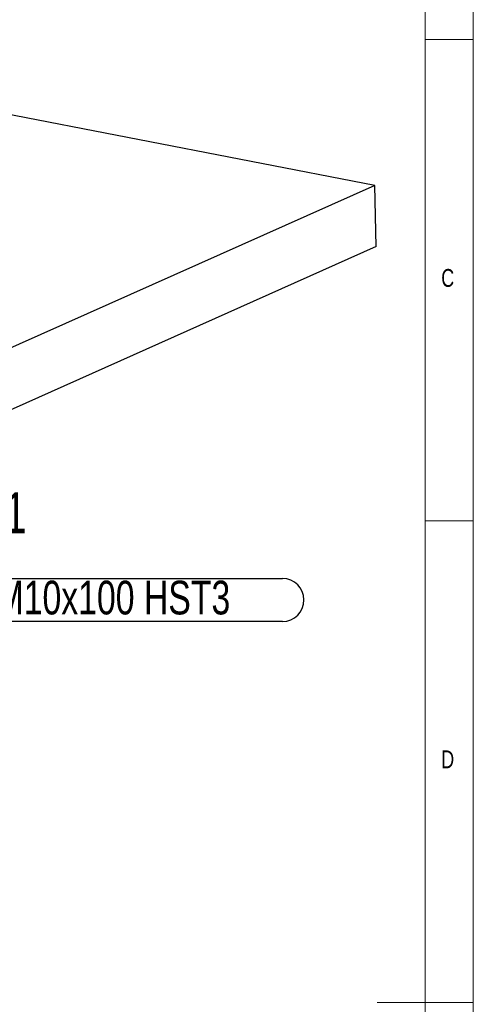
# Model space of a CAD drawing. Header units: millimetres. Extents: x -47 to 589, y 5 to 415.
# Tile 44 of 45: x 542 to 589, y 210 to 312. Entities that reach past the tile are written whole.
import ezdxf

# ---------------------------------------------------------------- set-up
doc = ezdxf.new("R2010")
doc.units = ezdxf.units.MM
doc.layers.add('NOTES', color=6, linetype='Continuous')
doc.layers.add('TRAIT-FORT', color=4, linetype='Continuous', lineweight=25)
doc.styles.add('SLDTEXTSTYLE0', font='TXT', dxfattribs={"width": 0.75})

# ---------------------------------------------------------------- blocks, each defined once
blk = doc.blocks.new('SW_NOTE_7')
at = {"layer": 'NOTES', "color": 0}
for p, q in [((2.24, 2.28), (55.19, 2.28)), ((55.19, -2.2), (2.24, -2.2))]:
    blk.add_line(p, q, dxfattribs=at)
for centre, start, end in [((2.24, 0.04), 90, 270), ((55.19, 0.04), 270, 90)]:
    blk.add_arc(centre, 2.24, start, end, dxfattribs=at)
at = {"layer": 'NOTES', "color": 0, "insert": (28.6, 2.04), "char_height": 3.5, "attachment_point": 2, "style": 'SLDTEXTSTYLE0'}
blk.add_mtext('CHEVILLE M10x100 HST3', dxfattribs=at)

msp = doc.modelspace()

# ---------------------------------------------------------------- linework, layer by layer
at = {"lineweight": 18}
for p, q in [((589, 5), (589, 415)), ((584, 10), (584, 410)), ((589, 310), (584, 310)), ((584, 260), (589, 260)), ((589, 210), (579, 210))]:
    msp.add_line(p, q, dxfattribs=at)
at = {"layer": 'TRAIT-FORT', "lineweight": 25}
for p, q in [((578.761565, 294.848092), (540.201004, 302.304777)), ((578.761565, 294.848092), (530.317841, 273.240419)), ((578.921196, 288.495379), (578.761565, 294.848092)), ((578.921196, 288.495379), (530.477471, 266.887706))]:
    msp.add_line(p, q, dxfattribs=at)

# ---------------------------------------------------------------- block references
at = {"layer": 'NOTES'}
msp.add_blockref('SW_NOTE_7', (513.973799, 251.753723), dxfattribs=at)

# ---------------------------------------------------------------- texts
at = {"layer": 'NOTES', "attachment_point": 1, "style": 'SLDTEXTSTYLE0'}
for s, insert, char_height in [('C', (585.666682, 286.168016), 1.852083), ('POSITION 1', (518.772165, 262.958102), 4.2333333), ('D', (585.666682, 236.168016), 1.852083)]:
    msp.add_mtext(s, dxfattribs=dict(at, insert=insert, char_height=char_height))

doc.saveas('drawing.dxf')
